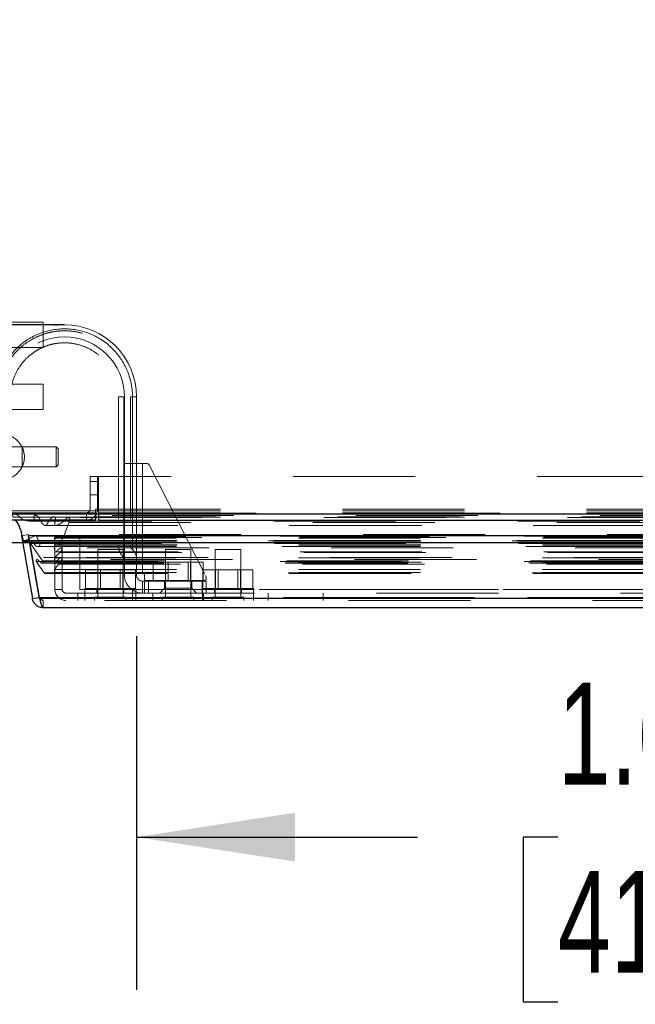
# Model space of a CAD drawing. Header units: inches. Extents: x 0.2 to 10.7, y 0.2 to 7.9.
# Tile 66 of 104: x 2.968 to 3.473, y 6.497 to 7.303. Entities that reach past the tile are written whole.
import ezdxf

# ---------------------------------------------------------------- set-up
doc = ezdxf.new("R2010")
doc.units = ezdxf.units.IN
doc.header["$MEASUREMENT"] = 0
doc.linetypes.add('HIDDEN', pattern=[0.075, 0.05, -0.025])
doc.layers.add('DIMENSIONS', color=140, linetype='Continuous')
doc.layers.add('TEXT', color=140, linetype='Continuous')
doc.styles.add('SLDTEXTSTYLE0', font='TXT', dxfattribs={"width": 0.7})
doc.dimstyles.new('SLDDIMSTYLE1', dxfattribs={"dimtxt": 0.084961, "dimasz": 0.13, "dimexe": 0, "dimexo": 0.0625, "dimgap": 0.02124, "dimtad": 0, "dimtih": 1, "dimtoh": 1, "dimlfac": 12, "dimrnd": 1e-09, "dimzin": 12, "dimdsep": 46, "dimtxsty": 'SLDTEXTSTYLE0', "dimsah": 1, "dimcen": 0.09, "dimadec": 0, "dimazin": 3, "dimtfac": 1, "dimtmove": 0, "dimatfit": 0, "dimfxl": 0, "dimfrac": 2, "dimtolj": 1, "dimtzin": 12, "dimarcsym": 0})

# ---------------------------------------------------------------- blocks, each defined once
blk = doc.blocks.new('_D_2')
at = {"layer": 'DIMENSIONS'}
for p, q in [((2.78893, 7.05329), (2.78893, 7.30329)), ((2.95468, 7.05329), (2.66393, 7.05329)), ((2.90721, 6.89323), (2.66393, 6.89323)), ((2.78893, 6.70017), (2.78893, 6.89323)), ((2.26284, 6.70017), (2.23431, 6.70017)), ((2.23431, 6.70017), (2.23431, 6.56514)), ((2.51531, 6.70017), (2.54384, 6.70017)), ((2.54384, 6.70017), (2.54384, 6.56514)), ((2.6685, 6.70017), (2.78893, 6.70017)), ((2.23431, 6.56514), (2.26284, 6.56514)), ((2.54384, 6.56514), (2.51531, 6.56514))]:
    blk.add_line(p, q, dxfattribs=at)
for points in [[(2.78893, 7.05329), (2.80893, 7.18329), (2.76893, 7.18329)], [(2.78893, 6.89323), (2.76893, 6.76323), (2.80893, 6.76323)]]:
    blk.add_solid(points, dxfattribs=at)
at = {"layer": 'DIMENSIONS', "char_height": 0.083333, "attachment_point": 1, "style": 'SLDTEXTSTYLE0'}
for s, insert in [('1.92', (2.26284, 6.82661)), ('48.8', (2.26284, 6.67256))]:
    blk.add_mtext(s, dxfattribs=dict(at, insert=insert))
blk = doc.blocks.new('_D_3')
at = {"layer": 'DIMENSIONS'}
for p, q in [((2.92913, 6.87131), (2.92913, 6.50849)), ((3.06374, 6.79823), (3.06374, 6.50849)), ((2.92913, 6.63349), (2.67913, 6.63349)), ((3.06374, 6.63349), (3.29412, 6.63349)), ((3.40926, 6.63349), (3.38073, 6.63349)), ((3.38073, 6.63349), (3.38073, 6.49846)), ((3.66173, 6.63349), (3.69026, 6.63349)), ((3.69026, 6.63349), (3.69026, 6.49846)), ((3.38073, 6.49846), (3.40926, 6.49846)), ((3.69026, 6.49846), (3.66173, 6.49846))]:
    blk.add_line(p, q, dxfattribs=at)
for points in [[(2.92913, 6.63349), (2.79913, 6.65349), (2.79913, 6.61349)], [(3.06374, 6.63349), (3.19374, 6.61349), (3.19374, 6.65349)]]:
    blk.add_solid(points, dxfattribs=at)
at = {"layer": 'DIMENSIONS', "char_height": 0.083333, "attachment_point": 1, "style": 'SLDTEXTSTYLE0'}
for s, insert in [('1.62', (3.40926, 6.75993)), ('41.0', (3.40926, 6.60588))]:
    blk.add_mtext(s, dxfattribs=dict(at, insert=insert))

msp = doc.modelspace()

# ---------------------------------------------------------------- linework, layer by layer
at = {"color": 7, "linetype": 'HIDDEN', "lineweight": 18}
for p, q in [((2.9872145, 7.0554808), (2.9377353, 7.0554808)), ((2.9872145, 7.0346475), (2.9872145, 7.0554808)), ((2.9377353, 7.0346475), (2.9872145, 7.0346475)), ((2.9872145, 7.0046475), (2.9377353, 7.0046475)), ((2.9872145, 6.9838142), (2.9872145, 7.0046475)), ((3.0489807, 6.9942308), (3.0489807, 6.8728397)), ((3.0534064, 6.8728397), (3.0534064, 6.9942308)), ((3.0534064, 6.9942308), (3.0534064, 6.8728397)), ((3.0534064, 6.8728397), (3.0534064, 6.9942308)), ((3.0534064, 6.9942308), (3.0534064, 6.8728397)), ((3.0534064, 6.8728397), (3.0534064, 6.9942308)), ((3.0534064, 6.9942308), (3.0534064, 6.8728397)), ((3.0534064, 6.8728397), (3.0534064, 6.9942308)), ((3.0534064, 6.9942308), (3.0534064, 6.8728397)), ((3.0538976, 6.9397689), (3.0538976, 6.9942308)), ((3.0538976, 6.9942308), (3.0538976, 6.8728397)), ((3.0588188, 6.9942308), (3.0588188, 6.8728397)), ((3.0604532, 6.8728397), (3.0604532, 6.9942308)), ((3.0604532, 6.9942308), (3.0604532, 6.8728397)), ((3.0604532, 6.8728397), (3.0604532, 6.9942308)), ((3.0604532, 6.9942308), (3.0604532, 6.8728397)), ((3.0604532, 6.8728397), (3.0604532, 6.9942308)), ((3.0604532, 6.9942308), (3.0604532, 6.8728397)), ((3.0604532, 6.8728397), (3.0604532, 6.9942308)), ((3.0604532, 6.9942308), (3.0604532, 6.8728397)), ((3.0637401, 6.9942308), (3.0637401, 6.9397689)), ((2.9377353, 6.9838142), (2.9872145, 6.9838142)), ((2.9699081, 6.9532203), (2.9535039, 6.9532203)), ((2.9699081, 6.9532203), (2.9699081, 6.9368161)), ((2.9699081, 6.9532203), (2.9699081, 6.9368161)), ((2.9977952, 6.9532203), (2.9699081, 6.9532203)), ((2.9977952, 6.9532203), (2.9977952, 6.9368161)), ((2.9994356, 6.9515799), (2.9977952, 6.9532203)), ((2.9994356, 6.9515799), (2.9994356, 6.9384565)), ((2.9977952, 6.9368161), (2.9994356, 6.9384565)), ((3.0538976, 6.9397689), (3.0538976, 6.8498739)), ((3.0538976, 6.9397689), (3.0686613, 6.9397689)), ((3.0637401, 6.9397689), (3.0637401, 6.8498739)), ((3.0686613, 6.9397689), (3.0686613, 6.8498739)), ((3.0686613, 6.9397689), (3.0715709, 6.9397689)), ((3.0686613, 6.9397689), (3.0686613, 6.8498739)), ((3.0686613, 6.8498739), (3.0686613, 6.9397689)), ((3.0686613, 6.8498739), (3.0686613, 6.9397689)), ((3.0686613, 6.9397689), (3.0686613, 6.8498739)), ((3.0686613, 6.9397689), (3.0686613, 6.8498739)), ((3.0686613, 6.8498739), (3.0686613, 6.9397689)), ((3.0686613, 6.8498739), (3.0686613, 6.9397689)), ((2.9535039, 6.9368161), (2.9699081, 6.9368161)), ((2.9699081, 6.9368161), (2.9977952, 6.9368161)), ((3.0744949, 6.9379759), (3.1204699, 6.8476223)), ((3.0257145, 6.9290642), (3.0257145, 6.9022308)), ((3.0317145, 6.9290642), (3.0257145, 6.9290642)), ((3.0257145, 6.9248975), (3.0317145, 6.9248975)), ((3.0317145, 6.9248975), (3.0257145, 6.9248975)), ((3.0257145, 6.9248975), (3.0317145, 6.9248975)), ((3.0317145, 6.9248975), (3.0257145, 6.9248975)), ((3.0317145, 6.9290642), (3.0317145, 6.9022308)), ((4.4922978, 6.9290642), (3.0326312, 6.9290642)), ((3.0326312, 6.9022308), (3.0326312, 6.9290642)), ((3.032707, 6.9290642), (3.032707, 6.9022308)), ((3.0257145, 6.9140642), (3.0317145, 6.9140642)), ((2.9559645, 6.900963), (3.0326312, 6.900963)), ((3.0302145, 6.8992308), (2.9572071, 6.8992308)), ((3.0227145, 6.8992308), (3.0227145, 6.8932308)), ((3.030207, 6.9022308), (3.032707, 6.9022308)), ((3.030207, 6.9022308), (3.030207, 6.8992308)), ((3.0302145, 6.8992308), (3.0302145, 6.8984273)), ((3.0326312, 6.9022308), (4.4922978, 6.9022308)), ((3.0326312, 6.9022308), (4.4922978, 6.9022308)), ((3.0326312, 6.900963), (3.0326312, 6.9022308)), ((3.0326312, 6.8984273), (3.0326312, 6.900963)), ((3.0326312, 6.900963), (4.4922978, 6.900963)), ((3.0326312, 6.8992308), (4.4922978, 6.8992308)), ((3.032707, 6.9022308), (4.492222, 6.9022308)), ((3.032707, 6.9022308), (3.032707, 6.8932308)), ((3.032707, 6.9022308), (4.492222, 6.9022308)), ((3.032707, 6.9022308), (4.492222, 6.9022308)), ((3.032707, 6.9022308), (4.492222, 6.9022308)), ((2.9627531, 6.8956126), (3.0302145, 6.8956126)), ((2.9961212, 6.896041), (2.9961057, 6.896041)), ((4.528766, 6.896041), (2.9961213, 6.896041)), ((3.0042607, 6.8799984), (3.0083512, 6.8911903)), ((4.5172434, 6.8953172), (3.0076414, 6.8953172)), ((3.0083512, 6.8911903), (4.5165371, 6.8911903)), ((3.0326312, 6.8956126), (4.4922978, 6.8956126)), ((2.969347, 6.8804278), (2.9752558, 6.8814697)), ((2.9718894, 6.8762023), (2.9807078, 6.8805033)), ((2.9718894, 6.8762023), (4.5529989, 6.8762023)), ((2.9718894, 6.8762023), (4.5529989, 6.8762023)), ((2.9752558, 6.8814697), (2.9843404, 6.8299487)), ((4.5496232, 6.8814697), (2.9752651, 6.8814697)), ((2.9752651, 6.880501), (2.9752651, 6.8814697)), ((2.9843496, 6.8299487), (2.9752651, 6.8814697)), ((2.9759352, 6.8766276), (4.5489531, 6.8766276)), ((2.976025, 6.8761179), (4.5488632, 6.8761179)), ((2.976958, 6.8740645), (4.5479302, 6.8740645)), ((2.976958, 6.8740645), (2.9868241, 6.8599743)), ((2.9782643, 6.8750137), (2.9782255, 6.8750137)), ((4.5466628, 6.8750137), (2.9782644, 6.8750137)), ((2.9807078, 6.8805033), (4.5441805, 6.8805033)), ((4.5439708, 6.8805301), (2.9809175, 6.8805301)), ((2.9816714, 6.8800518), (4.5432169, 6.8800518)), ((2.9816714, 6.8800518), (2.9845052, 6.8740335)), ((2.9816714, 6.8800518), (4.5432169, 6.8800518)), ((2.9845052, 6.8740335), (4.5403831, 6.8740335)), ((2.9965745, 6.8764641), (2.9965745, 6.8785378)), ((2.9965745, 6.8785378), (4.5283138, 6.8785378)), ((2.9965745, 6.8785378), (4.5283138, 6.8785378)), ((2.9965745, 6.8764641), (4.5283138, 6.8764641)), ((2.9965745, 6.8764641), (4.5283138, 6.8764641)), ((3.002847, 6.8791363), (2.996847, 6.8791363)), ((2.996847, 6.8791363), (2.996847, 6.8364697)), ((2.9969912, 6.8760475), (4.5278971, 6.8760475)), ((2.9974078, 6.8793808), (3.0034877, 6.8794512)), ((2.9974078, 6.8793808), (4.5274805, 6.8793808)), ((2.9974078, 6.8793808), (4.5274805, 6.8793808)), ((3.002847, 6.8791363), (3.002847, 6.8364697)), ((3.0034877, 6.8794512), (4.5214006, 6.8794512)), ((3.0034877, 6.8794512), (4.5214006, 6.8794512)), ((3.0042607, 6.8799984), (4.5206276, 6.8799984)), ((3.0042607, 6.8799984), (4.5206276, 6.8799984)), ((3.0174303, 6.8791363), (3.0174303, 6.8364697)), ((3.0174303, 6.8791363), (4.5075136, 6.8791363)), ((2.9829298, 6.871664), (4.5419532, 6.871664)), ((2.9965745, 6.871541), (2.9965745, 6.8727141)), ((2.9965745, 6.8727141), (4.5283138, 6.8727141)), ((2.9965745, 6.8727141), (4.5283138, 6.8727141)), ((2.9965745, 6.871541), (4.5283138, 6.871541)), ((2.9965745, 6.8623704), (3.0008697, 6.866695)), ((2.9969912, 6.8731308), (4.5278971, 6.8731308)), ((2.9978131, 6.86737), (2.9978369, 6.86737)), ((2.9978371, 6.86737), (4.5271076, 6.86737)), ((3.0008697, 6.866695), (4.5240186, 6.866695)), ((3.0008697, 6.866695), (4.5240186, 6.866695)), ((4.5232937, 6.8704306), (3.0015963, 6.8704306)), ((3.0527636, 6.8691363), (3.0319303, 6.8691363)), ((3.0319303, 6.8691363), (3.0319303, 6.8300738)), ((3.0527636, 6.8300738), (3.0527636, 6.8691363)), ((3.0538976, 6.8728397), (3.0534064, 6.8728397)), ((3.0538976, 6.8728397), (3.0534064, 6.8728397)), ((3.0538976, 6.8728397), (3.0534064, 6.8728397)), ((3.0538976, 6.8728397), (3.0534064, 6.8728397)), ((3.0538976, 6.8728397), (3.0534064, 6.8728397)), ((3.0538976, 6.8728397), (3.0534064, 6.8728397)), ((3.0538976, 6.8728397), (3.0534064, 6.8728397)), ((3.0538976, 6.8728397), (3.0534064, 6.8728397)), ((3.0637401, 6.8728397), (3.0604532, 6.8728397)), ((3.0637401, 6.8728397), (3.0604532, 6.8728397)), ((3.0637401, 6.8728397), (3.0604532, 6.8728397)), ((3.0637401, 6.8728397), (3.0604532, 6.8728397)), ((3.0637401, 6.8728397), (3.0604532, 6.8728397)), ((3.0637401, 6.8728397), (3.0604532, 6.8728397)), ((3.0637401, 6.8728397), (3.0604532, 6.8728397)), ((3.0637401, 6.8728397), (3.0604532, 6.8728397)), ((3.1082775, 6.8691363), (3.0874441, 6.8691363)), ((3.0874441, 6.8691363), (3.0874441, 6.8300738)), ((3.1082775, 6.8300738), (3.1082775, 6.8691363)), ((3.1491803, 6.8691363), (3.128347, 6.8691363)), ((3.128347, 6.8691363), (3.128347, 6.8300738)), ((3.1491803, 6.8300738), (3.1491803, 6.8691363)), ((2.9815217, 6.85939), (4.5433666, 6.85939)), ((2.9815217, 6.85939), (2.9881265, 6.8499573)), ((2.9823096, 6.8608487), (2.982303, 6.8608487)), ((4.5425852, 6.8608487), (2.9823097, 6.8608487)), ((2.9855698, 6.8582217), (4.5393312, 6.8582217)), ((2.9862546, 6.8579783), (4.5386388, 6.8579783)), ((2.9868241, 6.8599743), (4.5380641, 6.8599743)), ((3.0023486, 6.8626883), (2.987384, 6.8626883)), ((2.9965745, 6.8589254), (2.9965745, 6.8623704)), ((2.9965745, 6.8623704), (4.5283138, 6.8623704)), ((2.9965745, 6.8589254), (4.5283138, 6.8589254)), ((2.9974931, 6.8589184), (4.5273844, 6.8589184)), ((4.5225489, 6.8626883), (3.0023486, 6.8626883)), ((3.0773649, 6.8433122), (3.0773649, 6.8587289)), ((3.0876128, 6.8587289), (3.0773649, 6.8587289)), ((3.0876128, 6.8433122), (3.0876128, 6.8587289)), ((3.1081088, 6.8587289), (3.0876128, 6.8587289)), ((3.0896983, 6.8587289), (3.0896983, 6.8433122)), ((3.1060233, 6.8433122), (3.1060233, 6.8587289)), ((3.1081088, 6.8433122), (3.1081088, 6.8587289)), ((3.1183567, 6.8587289), (3.1081088, 6.8587289)), ((3.1183567, 6.8433122), (3.1183567, 6.8587289)), ((2.9881265, 6.8499573), (4.5367618, 6.8499573)), ((2.9888573, 6.8495246), (4.536031, 6.8495246)), ((2.9965745, 6.8528905), (2.9999405, 6.8571988)), ((2.9965745, 6.8503579), (2.9965745, 6.8528905)), ((2.9965745, 6.8528905), (4.5283138, 6.8528905)), ((2.9965745, 6.8503579), (4.5283138, 6.8503579)), ((2.9965745, 6.8503579), (4.5283138, 6.8503579)), ((2.9999405, 6.8571988), (4.5249478, 6.8571988)), ((3.021851, 6.8372197), (3.021851, 6.8526363)), ((3.032099, 6.8526363), (3.021851, 6.8526363)), ((3.032099, 6.8372197), (3.032099, 6.8526363)), ((3.0525949, 6.8526363), (3.032099, 6.8526363)), ((3.0341845, 6.8526363), (3.0341845, 6.8372197)), ((3.0505095, 6.8372197), (3.0505095, 6.8526363)), ((3.0525949, 6.8372197), (3.0525949, 6.8526363)), ((3.0628429, 6.8526363), (3.0525949, 6.8526363)), ((3.0538976, 6.8498739), (3.0686613, 6.8498739)), ((3.0538976, 6.8482334), (3.0538976, 6.8498739)), ((3.0628429, 6.8372197), (3.0628429, 6.8526363)), ((3.0637401, 6.8498739), (3.0637401, 6.8482334)), ((3.1182677, 6.8372197), (3.1182677, 6.8526363)), ((3.1285157, 6.8526363), (3.1182677, 6.8526363)), ((3.1285157, 6.8372197), (3.1285157, 6.8526363)), ((3.1490116, 6.8526363), (3.1285157, 6.8526363)), ((3.1306011, 6.8526363), (3.1306011, 6.8372197)), ((3.1469261, 6.8372197), (3.1469261, 6.8526363)), ((3.1490116, 6.8372197), (3.1490116, 6.8526363)), ((3.1592596, 6.8526363), (3.1490116, 6.8526363)), ((3.1592596, 6.8372197), (3.1592596, 6.8526363)), ((3.0686613, 6.8433122), (3.0686613, 6.8334697)), ((3.0686613, 6.8433122), (3.0703018, 6.8433122)), ((3.0686613, 6.8334697), (3.0686613, 6.8433122)), ((3.0686613, 6.8433122), (3.0686613, 6.8334697)), ((3.0686613, 6.8334697), (3.0686613, 6.8433122)), ((3.0703018, 6.8482334), (3.0703018, 6.8452807)), ((3.0703018, 6.8433122), (3.0735826, 6.8433122)), ((3.0703018, 6.8334697), (3.0703018, 6.8433122)), ((3.1191863, 6.8436403), (3.0719422, 6.8436403)), ((3.0735826, 6.8334697), (3.0735826, 6.8433122)), ((3.1175458, 6.8433122), (3.0735826, 6.8433122)), ((3.0735826, 6.8334697), (3.0735826, 6.8433122)), ((3.0735826, 6.8334697), (3.0735826, 6.8433122)), ((3.0735826, 6.8334697), (3.0735826, 6.8433122)), ((3.086706, 6.8433122), (3.086706, 6.8374067)), ((3.1090157, 6.8374067), (3.1090157, 6.8433122)), ((3.1175458, 6.8334697), (3.1175458, 6.8433122)), ((3.1175458, 6.8433122), (3.1208267, 6.8433122)), ((3.1175458, 6.8334697), (3.1175458, 6.8433122)), ((3.1175458, 6.8334697), (3.1175458, 6.8433122)), ((3.1175458, 6.8334697), (3.1175458, 6.8433122)), ((3.1208267, 6.8461344), (3.1208267, 6.8452807)), ((3.1208267, 6.8334697), (3.1208267, 6.8433122)), ((2.996847, 6.8364697), (3.002847, 6.8364697)), ((3.005847, 6.8334697), (3.015597, 6.8334697)), ((3.015597, 6.8334697), (3.060597, 6.8334697)), ((3.015597, 6.8334697), (3.015597, 6.8274697)), ((3.0174303, 6.8364697), (3.060597, 6.8364697)), ((3.0631803, 6.8372197), (3.0215136, 6.8372197)), ((3.0215136, 6.8372197), (3.0215136, 6.8334697)), ((3.0215136, 6.8334697), (3.0215136, 6.8274697)), ((3.0313053, 6.8372197), (3.0313053, 6.8334697)), ((3.0533886, 6.8334697), (3.0533886, 6.8372197)), ((3.060597, 6.8364697), (3.060597, 6.8274697)), ((3.060597, 6.8364697), (4.464347, 6.8364697)), ((3.060597, 6.8364697), (4.464347, 6.8364697)), ((4.464347, 6.8364697), (3.060597, 6.8364697)), ((4.464347, 6.8364697), (3.060597, 6.8364697)), ((3.060597, 6.8334697), (4.464347, 6.8334697)), ((3.0631803, 6.8334697), (3.0631803, 6.8372197)), ((3.0631803, 6.8274697), (3.0631803, 6.8334697)), ((3.077097, 6.8334697), (3.077097, 6.8274697)), ((3.086706, 6.8374067), (3.0827689, 6.8334697)), ((3.086706, 6.8374067), (3.1090157, 6.8374067)), ((3.1129527, 6.8334697), (3.1090157, 6.8374067)), ((3.159597, 6.8372197), (3.1179303, 6.8372197)), ((3.1179303, 6.8372197), (3.1179303, 6.8334697)), ((3.1179303, 6.8334697), (3.1179303, 6.8274697)), ((3.1187636, 6.8274697), (3.1187636, 6.8334697)), ((3.127722, 6.8372197), (3.127722, 6.8334697)), ((3.1498053, 6.8334697), (3.1498053, 6.8372197)), ((3.159597, 6.8334697), (3.159597, 6.8372197)), ((3.159597, 6.8274697), (3.159597, 6.8334697)), ((3.171847, 6.8334697), (3.171847, 6.8274697)), ((3.216847, 6.8334697), (3.216847, 6.8274697)), ((2.9841712, 6.8299189), (2.9843404, 6.8299487)), ((2.9843496, 6.8289068), (2.9843496, 6.8299487)), ((4.5405387, 6.8299487), (2.9843496, 6.8299487)), ((2.9843496, 6.8299487), (4.5405387, 6.8299487)), ((2.9843496, 6.8289068), (4.5405387, 6.8289068)), ((4.5375935, 6.8274697), (2.9872948, 6.8274697)), ((2.9872948, 6.8274697), (2.9872948, 6.8214697)), ((3.0553678, 6.8300738), (3.0293261, 6.8300738)), ((3.0293261, 6.8300738), (3.0293261, 6.8274697)), ((3.0553678, 6.8274697), (3.0553678, 6.8300738)), ((3.1108816, 6.8300738), (3.08484, 6.8300738)), ((3.08484, 6.8300738), (3.08484, 6.8274697)), ((3.1108816, 6.8274697), (3.1108816, 6.8300738)), ((3.1517845, 6.8300738), (3.1257428, 6.8300738)), ((3.1257428, 6.8300738), (3.1257428, 6.8274697)), ((3.1517845, 6.8274697), (3.1517845, 6.8300738))]:
    msp.add_line(p, q, dxfattribs=at)
at = {"color": 7, "linetype": 'Continuous', "lineweight": 25}
for p, q in [((2.9559645, 6.8984273), (3.0326312, 6.8984273)), ((3.0302145, 6.8984273), (3.0302145, 6.8932308)), ((3.0326312, 6.8984273), (4.4922978, 6.8984273)), ((3.0326312, 6.8984273), (3.0326312, 6.8932308)), ((3.0302145, 6.8932308), (2.9572071, 6.8932308)), ((3.0302145, 6.8956126), (3.0326312, 6.8956126)), ((3.0326312, 6.8932308), (4.4922978, 6.8932308)), ((2.969347, 6.8804278), (2.9784315, 6.8289068)), ((2.9707562, 6.8766276), (2.9759352, 6.8766276)), ((2.9715241, 6.8761179), (2.976025, 6.8761179)), ((2.9752651, 6.8804278), (2.9752651, 6.880501)), ((4.5496232, 6.8804278), (2.9752651, 6.8804278)), ((2.9843496, 6.8289068), (2.9752651, 6.8804278)), ((2.9784315, 6.8289068), (2.9841712, 6.8299189)), ((4.5405387, 6.8289068), (2.9843496, 6.8289068)), ((4.5375935, 6.8214697), (2.9872948, 6.8214697))]:
    msp.add_line(p, q, dxfattribs=at)
at = {"color": 7, "linetype": 'HIDDEN', "lineweight": 18, "flags": 128}
for points in [[(4.5619759, 6.8990486), (3.7751073, 6.899049), (2.9629249, 6.8990486)], [(2.9763175, 6.8924617), (3.6977149, 6.8924649), (4.5485643, 6.8924617)], [(2.9763199, 6.8924616), (3.7956919, 6.8924618), (4.5485701, 6.8924616)], [(4.5436827, 6.8971578), (3.7751073, 6.8971586), (2.9812099, 6.8971578)], [(4.5172687, 6.8953171), (3.7751073, 6.8953164), (3.0076464, 6.8953171)], [(2.9888597, 6.8889215), (3.7497876, 6.8889211), (4.5360357, 6.8889215)], [(2.9976262, 6.8889032), (3.7497876, 6.8889032), (4.5272585, 6.8889032)]]:
    msp.add_lwpolyline(points, dxfattribs=at)
at = {"color": 7, "linetype": 'HIDDEN', "lineweight": 18}
for centre, radius, start, end in [((3.004685, 6.9942308), 0.0590551, 0, 180), ((3.004685, 6.9942308), 0.0492126, 0, 180), ((2.9535039, 6.9450182), 0.0183727, 180, 105), ((3.0715709, 6.936488), 0.0032808, 26.9685359, 90), ((3.0227145, 6.9022308), 0.003, 270, 0), ((3.0227145, 6.9022308), 0.009, 270, 0), ((2.9715241, 6.8769513), 0.0008333, 270, 296), ((2.9809175, 6.8796968), 0.0008333, 25.2138143, 104.5756249), ((2.9974176, 6.8785378), 0.0008431, 90.6632842, 180), ((2.9969912, 6.8764641), 0.0004167, 180, 270), ((2.9996995, 6.8745891), 0.0014583, 270, 90), ((3.003478, 6.8802845), 0.0008333, 270.6632842, 339.9234572), ((2.9969912, 6.8727141), 0.0004167, 90, 180), ((3.0538976, 6.861836), 0.0098425, 0, 48.2366023), ((3.0522571, 6.8611253), 0.0016404, 0, 45.5237276), ((2.9888573, 6.8503579), 0.0008333, 208.7326247, 270), ((2.9957412, 6.8503579), 0.0008333, 270, 0), ((3.0686613, 6.8482334), 0.0016404, 0, 90), ((3.0686613, 6.8482334), 0.0147638, 180, 270), ((3.0686613, 6.8482334), 0.0049213, 180, 270), ((3.0719422, 6.8452807), 0.0016404, 180, 270), ((3.1191863, 6.8452807), 0.0016404, 270, 0), ((3.1175458, 6.8461344), 0.0032808, 0, 26.9685359), ((3.005847, 6.8364697), 0.009, 180, 270), ((3.005847, 6.8364697), 0.003, 180, 270)]:
    msp.add_arc(centre, radius, start, end, dxfattribs=at)
at = {"color": 7, "linetype": 'Continuous', "lineweight": 25}
msp.add_arc((2.9715241, 6.8769513), 0.0008333, 202.8577604, 270, dxfattribs=at)
at = {"color": 7, "linetype": 'HIDDEN', "lineweight": 18}
for points, knots in [([(3.060454, 6.9942308), (3.0604635, 7.0025012), (3.0571848, 7.0169136), (3.0445078, 7.0350363), (3.0268453, 7.047024), (3.004685, 7.0514855), (2.9825246, 7.047024), (2.9648621, 7.0350363), (2.9521851, 7.0169136), (2.9489064, 7.0025012), (2.9489159, 6.9942308)], [4.71241411, 4.71241411, 4.71241411, 4.71241411, 5.15721613, 5.48839216, 5.88580339, 6.28321463, 6.68062587, 7.0780371, 7.40921314, 7.85401516, 7.85401516, 7.85401516, 7.85401516]), ([(2.9489159, 6.9942308), (2.9489064, 7.0025012), (2.9521851, 7.0169136), (2.9648621, 7.0350363), (2.9825246, 7.047024), (3.004685, 7.0514855), (3.0268453, 7.047024), (3.0445078, 7.0350363), (3.0571848, 7.0169136), (3.0604635, 7.0025012), (3.060454, 6.9942308)], [4.71236405, 4.71236405, 4.71236405, 4.71236405, 5.15716608, 5.48834211, 5.88575335, 6.2831646, 6.68057584, 7.07798708, 7.40916311, 7.85396503, 7.85396503, 7.85396503, 7.85396503]), ([(3.060454, 6.9942308), (3.0604635, 7.0025012), (3.0571848, 7.0169136), (3.0445078, 7.0350363), (3.0268453, 7.047024), (3.004685, 7.0514855), (2.9825246, 7.047024), (2.9648621, 7.0350363), (2.9521851, 7.0169136), (2.9489064, 7.0025012), (2.9489159, 6.9942308)], [4.71241411, 4.71241411, 4.71241411, 4.71241411, 5.15721613, 5.48839216, 5.88580339, 6.28321463, 6.68062587, 7.0780371, 7.40921314, 7.85401516, 7.85401516, 7.85401516, 7.85401516]), ([(2.9489159, 6.9942308), (2.9489064, 7.0025012), (2.9521851, 7.0169136), (2.9648621, 7.0350363), (2.9825246, 7.047024), (3.004685, 7.0514855), (3.0268453, 7.047024), (3.0445078, 7.0350363), (3.0571848, 7.0169136), (3.0604635, 7.0025012), (3.060454, 6.9942308)], [4.71236405, 4.71236405, 4.71236405, 4.71236405, 5.15716608, 5.48834211, 5.88575335, 6.2831646, 6.68057584, 7.07798708, 7.40916311, 7.85396514, 7.85396514, 7.85396514, 7.85396514]), ([(3.060454, 6.9942308), (3.0604635, 7.0025012), (3.0571848, 7.0169136), (3.0445078, 7.0350363), (3.0268453, 7.047024), (3.004685, 7.0514855), (2.9825246, 7.047024), (2.9648621, 7.0350363), (2.9521851, 7.0169136), (2.9489064, 7.0025012), (2.9489159, 6.9942308)], [4.71241411, 4.71241411, 4.71241411, 4.71241411, 5.15721613, 5.48839216, 5.88580339, 6.28321463, 6.68062587, 7.0780371, 7.40921314, 7.85401516, 7.85401516, 7.85401516, 7.85401516]), ([(2.9489159, 6.9942308), (2.9489064, 7.0025012), (2.9521851, 7.0169136), (2.9648621, 7.0350363), (2.9825246, 7.047024), (3.004685, 7.0514855), (3.0268453, 7.047024), (3.0445078, 7.0350363), (3.0571848, 7.0169136), (3.0604635, 7.0025012), (3.060454, 6.9942308)], [4.71236405, 4.71236405, 4.71236405, 4.71236405, 5.15716608, 5.48834211, 5.88575335, 6.2831646, 6.68057584, 7.07798708, 7.40916311, 7.85396503, 7.85396503, 7.85396503, 7.85396503]), ([(3.060454, 6.9942308), (3.0604635, 7.0025012), (3.0571848, 7.0169136), (3.0445078, 7.0350363), (3.0268453, 7.047024), (3.004685, 7.0514855), (2.9825246, 7.047024), (2.9648621, 7.0350363), (2.9521851, 7.0169136), (2.9489064, 7.0025012), (2.9489159, 6.9942308)], [4.71241411, 4.71241411, 4.71241411, 4.71241411, 5.15721613, 5.48839216, 5.88580339, 6.28321463, 6.68062587, 7.0780371, 7.40921314, 7.85401516, 7.85401516, 7.85401516, 7.85401516]), ([(2.9489159, 6.9942308), (2.9489064, 7.0025012), (2.9521851, 7.0169136), (2.9648621, 7.0350363), (2.9825246, 7.047024), (3.004685, 7.0514855), (3.0268453, 7.047024), (3.0445078, 7.0350363), (3.0571848, 7.0169136), (3.0604635, 7.0025012), (3.060454, 6.9942308)], [4.71236405, 4.71236405, 4.71236405, 4.71236405, 5.15716608, 5.48834211, 5.88575335, 6.2831646, 6.68057584, 7.07798708, 7.40916311, 7.85396514, 7.85396514, 7.85396514, 7.85396514]), ([(2.9506733, 6.9942172), (2.9509268, 6.9985789), (2.9514287, 7.007216), (2.9560575, 7.0189671), (2.9624067, 7.0286354), (2.9697012, 7.0359092), (2.9770861, 7.0410442), (2.9840092, 7.0444287), (2.9902986, 7.0465331), (2.9965632, 7.0478755), (3.0036086, 7.0485395), (3.0120167, 7.0481183), (3.0215926, 7.0460119), (3.0318601, 7.0415434), (3.0420495, 7.0341456), (3.0493717, 7.0254151), (3.0540528, 7.01689), (3.0567821, 7.0095692), (3.0585337, 7.0019237), (3.0586792, 6.9967172), (3.0587488, 6.9942267)], [0, 0, 0, 0, 0.07677257, 0.15202587, 0.21979321, 0.28005189, 0.3328038, 0.37802886, 0.41573246, 0.44970215, 0.49102275, 0.54040342, 0.59784483, 0.66331816, 0.73684016, 0.81838403, 0.86226343, 0.90815695, 0.95606808, 1, 1, 1, 1]), ([(2.9603892, 6.9942308), (2.960675, 6.9980515), (2.9612207, 7.0053472), (2.9652225, 7.0151052), (2.9705139, 7.0228884), (2.9765291, 7.0287205), (2.9825904, 7.032818), (2.9882543, 7.0355017), (2.993389, 7.0371548), (2.9984962, 7.038192), (3.0042327, 7.0386742), (3.0110688, 7.0382686), (3.0188432, 7.0364908), (3.0271686, 7.032798), (3.0354184, 7.0267296), (3.0427116, 7.0179843), (3.0469055, 7.0086714), (3.0487958, 7.0002107), (3.048913, 6.9956985), (3.0489728, 6.9933959)], [0, 0, 0, 0, 0.08179201, 0.15618243, 0.22316994, 0.28273254, 0.33487192, 0.37956861, 0.41682775, 0.45040637, 0.49125362, 0.54006481, 0.59684045, 0.66155266, 0.73421748, 0.81480892, 0.90331048, 0.9506592, 1, 1, 1, 1]), ([(3.0534064, 6.9942308), (3.0505916, 6.9942308), (3.0473721, 6.9942308), (3.0505916, 6.9942308), (3.0534064, 6.9942308)], [0.027131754, 0.027131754, 0.027131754, 0.027131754, 0.5, 0.972868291, 0.972868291, 0.972868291, 0.972868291]), ([(3.0534064, 6.9942308), (3.0505916, 6.9942308), (3.0473721, 6.9942308), (3.0505916, 6.9942308), (3.0534064, 6.9942308)], [0.027131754, 0.027131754, 0.027131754, 0.027131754, 0.5, 0.972868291, 0.972868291, 0.972868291, 0.972868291]), ([(3.0636311, 6.9942308), (3.0636054, 6.9942308), (3.0635282, 6.9942308), (3.0629298, 6.9942308), (3.0619178, 6.9942308), (3.0609414, 6.9942308), (3.0604532, 6.9942308)], [0, 0, 0, 0, 0.14247917, 0.42831945, 0.71415972, 1, 1, 1, 1]), ([(3.0636311, 6.9942308), (3.0636054, 6.9942308), (3.0635282, 6.9942308), (3.0629298, 6.9942308), (3.0619178, 6.9942308), (3.0609414, 6.9942308), (3.0604532, 6.9942308)], [0, 0, 0, 0, 0.14247921, 0.42831947, 0.71415974, 1, 1, 1, 1]), ([(3.0636311, 6.9942308), (3.0636054, 6.9942308), (3.0635282, 6.9942308), (3.0629298, 6.9942308), (3.0619178, 6.9942308), (3.0609414, 6.9942308), (3.0604532, 6.9942308)], [0, 0, 0, 0, 0.14247917, 0.42831945, 0.71415972, 1, 1, 1, 1]), ([(3.0636311, 6.9942308), (3.0636054, 6.9942308), (3.0635282, 6.9942308), (3.0629298, 6.9942308), (3.0619178, 6.9942308), (3.0609414, 6.9942308), (3.0604532, 6.9942308)], [0, 0, 0, 0, 0.14247921, 0.42831947, 0.71415974, 1, 1, 1, 1]), ([(3.0636311, 6.9942308), (3.0636054, 6.9942308), (3.0635282, 6.9942308), (3.0629298, 6.9942308), (3.0619178, 6.9942308), (3.0609414, 6.9942308), (3.0604532, 6.9942308)], [0, 0, 0, 0, 0.14247917, 0.42831945, 0.71415972, 1, 1, 1, 1]), ([(3.0636311, 6.9942308), (3.0636054, 6.9942308), (3.0635282, 6.9942308), (3.0629298, 6.9942308), (3.0619178, 6.9942308), (3.0609414, 6.9942308), (3.0604532, 6.9942308)], [0, 0, 0, 0, 0.14247921, 0.42831947, 0.71415974, 1, 1, 1, 1]), ([(3.0636311, 6.9942308), (3.0636054, 6.9942308), (3.0635282, 6.9942308), (3.0629298, 6.9942308), (3.0619178, 6.9942308), (3.0609414, 6.9942308), (3.0604532, 6.9942308)], [0, 0, 0, 0, 0.14247917, 0.42831945, 0.71415972, 1, 1, 1, 1]), ([(3.0636311, 6.9942308), (3.0636054, 6.9942308), (3.0635282, 6.9942308), (3.0629298, 6.9942308), (3.0619178, 6.9942308), (3.0609414, 6.9942308), (3.0604532, 6.9942308)], [0, 0, 0, 0, 0.14247921, 0.42831947, 0.71415974, 1, 1, 1, 1]), ([(3.0083512, 6.8911903), (3.0084516, 6.8914303), (3.0086341, 6.8918664), (3.0088497, 6.8924781), (3.0089895, 6.8929735), (3.0090584, 6.8933926), (3.0090868, 6.8937636), (3.00905, 6.8941282), (3.0089355, 6.8944714), (3.0087455, 6.8947755), (3.0084359, 6.895037), (3.0079993, 6.8952798), (3.0073964, 6.8953743), (3.0067638, 6.8950948), (3.0061148, 6.8945459), (3.0054259, 6.8938047), (3.0046477, 6.8929819), (3.0039501, 6.8922508), (3.0032281, 6.8915935), (3.0024095, 6.8909656), (3.0013823, 6.8903074), (3.000176, 6.8896984), (2.9990219, 6.8892311), (2.9980837, 6.8889474), (2.9974878, 6.8888717), (2.9971311, 6.8889954), (2.9969338, 6.8891708), (2.9968057, 6.889406), (2.9967483, 6.8896874), (2.9967269, 6.8900214), (2.9967387, 6.8904281), (2.9968258, 6.8909867), (2.9969783, 6.8917883), (2.9971698, 6.8926685), (2.9973389, 6.8934989), (2.9974334, 6.8941382), (2.9974729, 6.8946688), (2.9974663, 6.895099), (2.9973754, 6.8954544), (2.9972059, 6.8957564), (2.9969771, 6.8959343), (2.99662, 6.8960606), (2.9960216, 6.8960716), (2.9952265, 6.895814), (2.9943814, 6.8952621), (2.9936073, 6.8945675), (2.9928511, 6.8937402), (2.9921197, 6.8927972), (2.9914139, 6.8917385), (2.9908286, 6.8907559), (2.9904171, 6.8899242), (2.9901443, 6.8894842), (2.9899635, 6.8892719), (2.9897767, 6.8891452), (2.9895368, 6.8890179), (2.9891852, 6.8889145), (2.9886144, 6.8889096), (2.9878989, 6.8891823), (2.9871463, 6.8897508), (2.9864432, 6.8905196), (2.9857696, 6.8915028), (2.9852125, 6.89258), (2.9847704, 6.8935557), (2.9844323, 6.8942566), (2.9841716, 6.8947482), (2.9839097, 6.895173), (2.9835908, 6.8955809), (2.983187, 6.8960137), (2.9827357, 6.8964024), (2.9822539, 6.896728), (2.9817573, 6.8969855), (2.9812561, 6.8971646), (2.9807362, 6.8972408), (2.9803136, 6.8972097), (2.9800156, 6.8970492), (2.9798658, 6.8968516), (2.9797587, 6.8965976), (2.9796924, 6.8963087), (2.9796585, 6.8960435), (2.979688, 6.8957155), (2.979718, 6.8952259), (2.9797742, 6.8946138), (2.9797999, 6.8939993), (2.9797527, 6.8935087), (2.9796335, 6.8930594), (2.9792599, 6.892648), (2.9787048, 6.8924385), (2.9780403, 6.8923548), (2.9773544, 6.8923554), (2.9766738, 6.8924136), (2.9759892, 6.8925042), (2.9753019, 6.892612), (2.974205, 6.8927898), (2.972883, 6.8929526), (2.9715398, 6.893307), (2.9706003, 6.893715), (2.9699155, 6.8941404), (2.9693091, 6.8946011), (2.968739, 6.8951137), (2.9681864, 6.8956641), (2.9676209, 6.8962147), (2.9666896, 6.8970556), (2.9652709, 6.8979966), (2.9638306, 6.8987398), (2.9628835, 6.899068), (2.9625446, 6.8991648), (2.9623026, 6.8991776), (2.9621203, 6.8991484), (2.9619708, 6.8990684), (2.9618423, 6.8989147), (2.9618161, 6.8985907), (2.9618518, 6.8981867), (2.9619732, 6.8976915), (2.9621623, 6.8971157), (2.9624237, 6.8964019), (2.9626367, 6.8958914), (2.9627531, 6.8956126)], [0, 0, 0, 0, 0.008873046, 0.016126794, 0.02174796, 0.025918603, 0.029875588, 0.033545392, 0.037549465, 0.041799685, 0.046281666, 0.053419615, 0.062996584, 0.073239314, 0.082600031, 0.097208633, 0.111794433, 0.126146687, 0.136871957, 0.150799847, 0.167834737, 0.187561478, 0.208608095, 0.221816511, 0.230901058, 0.235073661, 0.238445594, 0.241179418, 0.244149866, 0.247743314, 0.251838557, 0.257082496, 0.265901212, 0.278293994, 0.286518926, 0.293438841, 0.299100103, 0.303510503, 0.307047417, 0.310955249, 0.315294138, 0.318791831, 0.327407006, 0.342005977, 0.355275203, 0.369049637, 0.383320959, 0.398162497, 0.41363445, 0.429774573, 0.439309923, 0.445368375, 0.448366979, 0.450546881, 0.454374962, 0.459794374, 0.46676857, 0.480063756, 0.492799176, 0.505002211, 0.519862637, 0.536273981, 0.547582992, 0.556562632, 0.563136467, 0.567404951, 0.574742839, 0.582364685, 0.590286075, 0.598530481, 0.606337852, 0.614122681, 0.62189815, 0.629853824, 0.632897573, 0.635932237, 0.639093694, 0.64231577, 0.645556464, 0.647539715, 0.652793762, 0.661245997, 0.667238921, 0.672419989, 0.676813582, 0.682654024, 0.69238384, 0.702645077, 0.712826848, 0.723097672, 0.733436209, 0.743826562, 0.754262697, 0.783195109, 0.803754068, 0.815875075, 0.827134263, 0.837435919, 0.846739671, 0.857764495, 0.868083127, 0.877572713, 0.907363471, 0.9387904, 0.946285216, 0.951367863, 0.954161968, 0.957345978, 0.959685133, 0.961290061, 0.964519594, 0.969422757, 0.974403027, 0.981100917, 0.989679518, 1, 1, 1, 1]), ([(2.9845052, 6.8740335), (2.9845185, 6.8739265), (2.9845448, 6.8737143), (2.9845539, 6.8733961), (2.984541, 6.8730913), (2.9845033, 6.8728088), (2.9844414, 6.8725562), (2.9843528, 6.8723398), (2.9842268, 6.8721398), (2.9839475, 6.8719236), (2.9834889, 6.8717069), (2.982854, 6.8716302), (2.9821299, 6.8717411), (2.9814667, 6.8720508), (2.980866, 6.8725025), (2.9803015, 6.8730929), (2.9797784, 6.8737018), (2.9792876, 6.8742205), (2.9788904, 6.874589), (2.9785665, 6.8748471), (2.9781119, 6.8751146), (2.9776427, 6.8752582), (2.977245, 6.8750076), (2.9770759, 6.8747818), (2.9769733, 6.8745303), (2.9769204, 6.8742802), (2.9769463, 6.8741321), (2.976958, 6.8740645)], [0, 0, 0, 0, 0.02322157, 0.04607307, 0.06793508, 0.08841304, 0.10737062, 0.1249654, 0.14170748, 0.16512106, 0.21422281, 0.28836605, 0.36123872, 0.43139509, 0.49996792, 0.56672912, 0.64214836, 0.70387385, 0.7517319, 0.78634858, 0.81741925, 0.89720911, 0.92303849, 0.94658942, 0.96765629, 0.98525275, 1, 1, 1, 1]), ([(3.0008697, 6.866695), (3.0010426, 6.8668741), (3.0013647, 6.8672079), (3.0017874, 6.8677213), (3.0021203, 6.8681828), (3.0023685, 6.8685944), (3.0025257, 6.8689945), (3.0026035, 6.8693692), (3.0026266, 6.8697075), (3.0025781, 6.8700177), (3.0024129, 6.8702651), (3.0021815, 6.8703962), (3.0019358, 6.8704547), (3.0016486, 6.8704547), (3.0012835, 6.870354), (3.0008319, 6.8701132), (3.0002947, 6.8697444), (2.9997769, 6.8692848), (2.9992947, 6.8688158), (2.9988804, 6.8683795), (2.9984739, 6.8679416), (2.9981529, 6.8676125), (2.997903, 6.8674098), (2.9977267, 6.8672962), (2.9975323, 6.8672269), (2.9973245, 6.867266), (2.9971376, 6.8673697), (2.9969875, 6.867509), (2.9968876, 6.8676841), (2.9968, 6.8679233), (2.9967265, 6.8682251), (2.9966403, 6.8687043), (2.9965725, 6.8694175), (2.9965459, 6.8704117), (2.9965644, 6.8711415), (2.9965745, 6.871541)], [0, 0, 0, 0, 0.05219963, 0.09726501, 0.1350835, 0.16585522, 0.19027939, 0.21316143, 0.23260469, 0.24816485, 0.26635917, 0.28870287, 0.30794294, 0.32702399, 0.357281, 0.39634537, 0.44476094, 0.5032693, 0.54474612, 0.58638422, 0.62779334, 0.66818875, 0.68420002, 0.70042675, 0.71653735, 0.73301783, 0.75074485, 0.76138727, 0.7740462, 0.78946883, 0.80797295, 0.82905789, 0.87447767, 0.93128123, 1, 1, 1, 1]), ([(3.0490532, 6.8728397), (3.049042, 6.8727573), (3.0490204, 6.8725991), (3.0489975, 6.8725346), (3.0489829, 6.8726043), (3.0489814, 6.8727622), (3.0489807, 6.8728397)], [0, 0, 0, 0, 0.27709541, 0.53207823, 0.77039419, 1, 1, 1, 1]), ([(3.0489807, 6.8728397), (3.0490359, 6.8718607), (3.0491463, 6.8699031), (3.0500512, 6.8670889), (3.0514296, 6.8644745), (3.0527475, 6.8630221), (3.0534064, 6.8622958)], [0, 0, 0, 0, 0.250029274, 0.499908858, 0.749936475, 1, 1, 1, 1]), ([(3.0534064, 6.8728397), (3.0527465, 6.8728397), (3.0514266, 6.8728397), (3.0500633, 6.8728397), (3.0492621, 6.8728397), (3.0491598, 6.8728397), (3.0491258, 6.8728397)], [0, 0, 0, 0, 0.28597484, 0.57190862, 0.8576731, 1, 1, 1, 1]), ([(3.0491258, 6.8728397), (3.0491598, 6.8728397), (3.0492621, 6.8728397), (3.0500633, 6.8728397), (3.0514266, 6.8728397), (3.0527465, 6.8728397), (3.0534064, 6.8728397)], [0, 0, 0, 0, 0.1423269, 0.42809138, 0.71402516, 1, 1, 1, 1]), ([(3.0534064, 6.8728397), (3.0527465, 6.8728397), (3.0514266, 6.8728397), (3.0500633, 6.8728397), (3.0492621, 6.8728397), (3.0491598, 6.8728397), (3.0491258, 6.8728397)], [0, 0, 0, 0, 0.28597484, 0.57190862, 0.8576731, 1, 1, 1, 1]), ([(3.0491258, 6.8728397), (3.0491598, 6.8728397), (3.0492621, 6.8728397), (3.0500633, 6.8728397), (3.0514266, 6.8728397), (3.0527465, 6.8728397), (3.0534064, 6.8728397)], [0, 0, 0, 0, 0.1423269, 0.42809138, 0.71402516, 1, 1, 1, 1]), ([(3.0534064, 6.8728397), (3.0527465, 6.8728397), (3.0514266, 6.8728397), (3.0500633, 6.8728397), (3.0492621, 6.8728397), (3.0491598, 6.8728397), (3.0491258, 6.8728397)], [0, 0, 0, 0, 0.28597484, 0.57190862, 0.8576731, 1, 1, 1, 1]), ([(3.0491258, 6.8728397), (3.0491598, 6.8728397), (3.0492621, 6.8728397), (3.0500633, 6.8728397), (3.0514266, 6.8728397), (3.0527465, 6.8728397), (3.0534064, 6.8728397)], [0, 0, 0, 0, 0.1423269, 0.42809138, 0.71402516, 1, 1, 1, 1]), ([(3.0534064, 6.8728397), (3.0534064, 6.8700682), (3.0534064, 6.8659706), (3.0534064, 6.862845), (3.0534064, 6.8620212), (3.0534064, 6.862845), (3.0534064, 6.8659706), (3.0534064, 6.8700682), (3.0534064, 6.8728397)], [3.14159265, 3.14159265, 3.14159265, 3.14159265, 3.92699082, 4.3196899, 4.71238898, 5.10508806, 5.49778714, 6.28318531, 6.28318531, 6.28318531, 6.28318531]), ([(3.0534064, 6.8728397), (3.0534064, 6.8700682), (3.0534064, 6.8659706), (3.0534064, 6.862845), (3.0534064, 6.8620212), (3.0534064, 6.862845), (3.0534064, 6.8659706), (3.0534064, 6.8700682), (3.0534064, 6.8728397)], [3.14159265, 3.14159265, 3.14159265, 3.14159265, 3.92699082, 4.3196899, 4.71238898, 5.10508806, 5.49778714, 6.28318531, 6.28318531, 6.28318531, 6.28318531]), ([(3.0534064, 6.8728397), (3.0534064, 6.8700682), (3.0534064, 6.8659706), (3.0534064, 6.862845), (3.0534064, 6.8620212), (3.0534064, 6.862845), (3.0534064, 6.8659706), (3.0534064, 6.8700682), (3.0534064, 6.8728397)], [3.14159265, 3.14159265, 3.14159265, 3.14159265, 3.92699082, 4.3196899, 4.71238898, 5.10508806, 5.49778714, 6.28318531, 6.28318531, 6.28318531, 6.28318531]), ([(3.0534064, 6.8728397), (3.0534064, 6.8700682), (3.0534064, 6.8659706), (3.0534064, 6.862845), (3.0534064, 6.8620212), (3.0534064, 6.862845), (3.0534064, 6.8659706), (3.0534064, 6.8700682), (3.0534064, 6.8728397)], [3.14159265, 3.14159265, 3.14159265, 3.14159265, 3.92699082, 4.3196899, 4.71238898, 5.10508806, 5.49778714, 6.28318531, 6.28318531, 6.28318531, 6.28318531]), ([(3.0588188, 6.8728397), (3.0588407, 6.8724959), (3.0588844, 6.8718075), (3.0592238, 6.8708242), (3.0597275, 6.8699141), (3.0602115, 6.8694229), (3.0604532, 6.8691775)], [0, 0, 0, 0, 0.24978584, 0.50010888, 0.75032726, 1, 1, 1, 1]), ([(3.0604532, 6.8728397), (3.0604532, 6.8723604), (3.0604532, 6.8718812), (3.0604532, 6.8709954), (3.0604532, 6.8705891), (3.0604532, 6.8699112), (3.0604532, 6.8696397), (3.0604532, 6.8692728), (3.0604532, 6.8691775), (3.0604532, 6.8691775), (3.0604532, 6.8692728), (3.0604532, 6.8696397), (3.0604532, 6.8699112), (3.0604532, 6.8705891), (3.0604532, 6.8709954), (3.0604532, 6.8718812), (3.0604532, 6.8723604), (3.0604532, 6.8728397)], [0, 0, 0, 0, 0.125, 0.125, 0.25, 0.25, 0.375, 0.375, 0.5, 0.5, 0.625, 0.625, 0.75, 0.75, 0.875, 0.875, 1, 1, 1, 1]), ([(3.0604532, 6.8728397), (3.0604532, 6.8723604), (3.0604532, 6.8718812), (3.0604532, 6.8709954), (3.0604532, 6.8705891), (3.0604532, 6.8699112), (3.0604532, 6.8696397), (3.0604532, 6.8692728), (3.0604532, 6.8691775), (3.0604532, 6.8691775), (3.0604532, 6.8692728), (3.0604532, 6.8696397), (3.0604532, 6.8699112), (3.0604532, 6.8705891), (3.0604532, 6.8709954), (3.0604532, 6.8718812), (3.0604532, 6.8723604), (3.0604532, 6.8728397)], [0, 0, 0, 0, 0.125, 0.125, 0.25, 0.25, 0.375, 0.375, 0.5, 0.5, 0.625, 0.625, 0.75, 0.75, 0.875, 0.875, 1, 1, 1, 1]), ([(3.0604532, 6.8728397), (3.0604532, 6.8723604), (3.0604532, 6.8718812), (3.0604532, 6.8709954), (3.0604532, 6.8705891), (3.0604532, 6.8699112), (3.0604532, 6.8696397), (3.0604532, 6.8692728), (3.0604532, 6.8691775), (3.0604532, 6.8691775), (3.0604532, 6.8692728), (3.0604532, 6.8696397), (3.0604532, 6.8699112), (3.0604532, 6.8705891), (3.0604532, 6.8709954), (3.0604532, 6.8718812), (3.0604532, 6.8723604), (3.0604532, 6.8728397)], [0, 0, 0, 0, 0.125, 0.125, 0.25, 0.25, 0.375, 0.375, 0.5, 0.5, 0.625, 0.625, 0.75, 0.75, 0.875, 0.875, 1, 1, 1, 1]), ([(3.0604532, 6.8728397), (3.0604532, 6.8723604), (3.0604532, 6.8718812), (3.0604532, 6.8709954), (3.0604532, 6.8705891), (3.0604532, 6.8699112), (3.0604532, 6.8696397), (3.0604532, 6.8692728), (3.0604532, 6.8691775), (3.0604532, 6.8691775), (3.0604532, 6.8692728), (3.0604532, 6.8696397), (3.0604532, 6.8699112), (3.0604532, 6.8705891), (3.0604532, 6.8709954), (3.0604532, 6.8718812), (3.0604532, 6.8723604), (3.0604532, 6.8728397)], [0, 0, 0, 0, 0.125, 0.125, 0.25, 0.25, 0.375, 0.375, 0.5, 0.5, 0.625, 0.625, 0.75, 0.75, 0.875, 0.875, 1, 1, 1, 1]), ([(2.9868241, 6.8599743), (2.9868747, 6.8598577), (2.9869664, 6.8596464), (2.9870777, 6.8593501), (2.9871453, 6.859113), (2.9871968, 6.8588767), (2.9871463, 6.8585823), (2.9869636, 6.8582753), (2.986688, 6.8580637), (2.9863565, 6.8579624), (2.9860495, 6.8579892), (2.9857884, 6.858086), (2.9855698, 6.8582091), (2.9853919, 6.8583328), (2.9852536, 6.858441), (2.9850388, 6.8586291), (2.984748, 6.8589335), (2.9843686, 6.8593686), (2.9840321, 6.8597877), (2.9836726, 6.860171), (2.9832492, 6.8605023), (2.9827536, 6.8607595), (2.9822248, 6.860891), (2.9818061, 6.8608271), (2.9815542, 6.860594), (2.9814579, 6.8604217), (2.9813975, 6.8602226), (2.9813733, 6.8600071), (2.9813853, 6.8597877), (2.9814311, 6.8595722), (2.9814914, 6.8594509), (2.9815217, 6.85939)], [0, 0, 0, 0, 0.03507791, 0.06360824, 0.08573389, 0.09992119, 0.12567586, 0.15796806, 0.1991625, 0.24155029, 0.27821943, 0.31069953, 0.33900232, 0.36271181, 0.38147293, 0.3951232, 0.4533442, 0.51168609, 0.56939721, 0.61759989, 0.67554002, 0.74252917, 0.80616513, 0.87063708, 0.8890106, 0.90713212, 0.92541099, 0.94391199, 0.96252918, 0.98117704, 1, 1, 1, 1]), ([(2.9999405, 6.8571988), (3.0000412, 6.8573071), (3.0002425, 6.8575234), (3.0005325, 6.857872), (3.0008133, 6.8582303), (3.0010845, 6.858595), (3.0013466, 6.8589609), (3.0015993, 6.8593318), (3.001842, 6.8597113), (3.0021044, 6.8601487), (3.0023623, 6.8606246), (3.0025798, 6.8611203), (3.0027163, 6.8615493), (3.0027781, 6.8618999), (3.0027532, 6.8621831), (3.0026783, 6.8624239), (3.0025437, 6.8626109), (3.0023346, 6.8627155), (3.0020819, 6.8626878), (3.0018427, 6.8626031), (3.0013109, 6.862365), (3.0003715, 6.8616707), (2.9992803, 6.8606741), (2.9983902, 6.8598001), (2.9978619, 6.8592719), (2.9975188, 6.8589072), (2.9972383, 6.8586997), (2.9970271, 6.8586), (2.9968534, 6.8586038), (2.9967252, 6.8586999), (2.9966331, 6.8588096), (2.9965921, 6.8588907), (2.9965745, 6.8589254)], [0, 0, 0, 0, 0.03196267, 0.06384306, 0.0955751, 0.12706005, 0.15821971, 0.18910823, 0.21980996, 0.25038374, 0.29217142, 0.327164, 0.3551313, 0.37605264, 0.39050249, 0.40555681, 0.42107129, 0.43811671, 0.46269694, 0.48363457, 0.50072316, 0.60258833, 0.75041845, 0.83050275, 0.87620677, 0.91466216, 0.93873495, 0.95631719, 0.97039507, 0.98241374, 0.99246843, 1, 1, 1, 1]), ([(3.0019921, 6.8626534), (3.0021131, 6.8626908), (3.0022577, 6.8627356), (3.0023956, 6.8626662), (3.002418, 6.8626549)], [0, 0, 0, 0, 0.83713857, 1, 1, 1, 1]), ([(2.9843404, 6.8299487), (2.9843605, 6.829851), (2.9844008, 6.8296556), (2.9844979, 6.8293719), (2.9846206, 6.8290987), (2.9847705, 6.8288393), (2.9849454, 6.8285961), (2.9851436, 6.8283715), (2.985418, 6.8281169), (2.9857872, 6.827858), (2.9862635, 6.8276373), (2.9867712, 6.8274961), (2.9871202, 6.8274785), (2.9872948, 6.8274697)], [0, 0, 0, 0, 0.071449, 0.14289799, 0.21434699, 0.28579598, 0.35724498, 0.42869398, 0.50014297, 0.62510723, 0.75007149, 0.87503574, 1, 1, 1, 1]), ([(2.9872948, 6.8274697), (2.9872247, 6.8274725), (2.9870844, 6.8274783), (2.986874, 6.8275246), (2.9866637, 6.8275981), (2.9864533, 6.8277007), (2.9862429, 6.8278306), (2.9860326, 6.8279868), (2.9857697, 6.8282128), (2.985454, 6.8285315), (2.9850859, 6.8289622), (2.9847178, 6.8294377), (2.9844723, 6.8297784), (2.9843496, 6.8299487)], [0, 0, 0, 0, 0.071448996, 0.142897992, 0.214346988, 0.285795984, 0.35724498, 0.428693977, 0.500142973, 0.625107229, 0.750071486, 0.875035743, 1, 1, 1, 1])]:
    msp.add_open_spline(points, degree=3, knots=knots, dxfattribs=at)
for points in [[(3.0534064, 6.9942308), (3.0506134, 6.9942308), (3.047348, 6.9942308), (3.0506134, 6.9942308), (3.0534064, 6.9942308)], [(3.0534064, 6.9942308), (3.0506134, 6.9942308), (3.047348, 6.9942308), (3.0506134, 6.9942308), (3.0534064, 6.9942308)], [(3.0604532, 6.9942308), (3.0594282, 6.9942308), (3.0588188, 6.9942308), (3.0588188, 6.9942308)], [(3.0588188, 6.9942308), (3.0588188, 6.9942308), (3.0594282, 6.9942308), (3.0604532, 6.9942308)], [(3.0604532, 6.9942308), (3.0594282, 6.9942308), (3.0588188, 6.9942308), (3.0588188, 6.9942308)], [(3.0588188, 6.9942308), (3.0588188, 6.9942308), (3.0594282, 6.9942308), (3.0604532, 6.9942308)], [(3.0588202, 6.9942308), (3.0588202, 6.9942308), (3.0594283, 6.9942308), (3.0604538, 6.9942308)], [(3.0604538, 6.9942308), (3.0594283, 6.9942308), (3.0588202, 6.9942308), (3.0588202, 6.9942308)], [(3.0588202, 6.9942308), (3.0588202, 6.9942308), (3.0594283, 6.9942308), (3.0604538, 6.9942308)], [(3.0604538, 6.9942308), (3.0594283, 6.9942308), (3.0588202, 6.9942308), (3.0588202, 6.9942308)], [(3.0534064, 6.8728397), (3.0520109, 6.8728397), (3.0497656, 6.8728397), (3.0489774, 6.8728397), (3.0489807, 6.8728397)], [(3.0489807, 6.8728397), (3.0489774, 6.8728397), (3.0497656, 6.8728397), (3.0520109, 6.8728397), (3.0534064, 6.8728397)], [(3.0588188, 6.8728397), (3.0588188, 6.8728397), (3.0594282, 6.8728397), (3.0604532, 6.8728397)], [(3.0604532, 6.8728397), (3.0594282, 6.8728397), (3.0588188, 6.8728397), (3.0588188, 6.8728397)], [(3.0588188, 6.8728397), (3.0588188, 6.8728397), (3.0594282, 6.8728397), (3.0604532, 6.8728397)], [(3.0604532, 6.8728397), (3.0594282, 6.8728397), (3.0588188, 6.8728397), (3.0588188, 6.8728397)], [(3.0588188, 6.8728397), (3.0588188, 6.8728397), (3.0594282, 6.8728397), (3.0604532, 6.8728397)], [(3.0604532, 6.8728397), (3.0594282, 6.8728397), (3.0588188, 6.8728397), (3.0588188, 6.8728397)], [(3.0588188, 6.8728397), (3.0588188, 6.8728397), (3.0594282, 6.8728397), (3.0604532, 6.8728397)], [(3.0604532, 6.8728397), (3.0594282, 6.8728397), (3.0588188, 6.8728397), (3.0588188, 6.8728397)]]:
    msp.add_open_spline(points, degree=3, dxfattribs=at)
at = {"color": 7, "linetype": 'Continuous', "lineweight": 25}
for points, knots in [([(2.9644411, 6.8932308), (2.9644949, 6.8931551), (2.9658017, 6.8913156), (2.9678663, 6.887849), (2.9691341, 6.8837124), (2.9695038, 6.8813611), (2.9699861, 6.8795844), (2.9704303, 6.877879), (2.9707562, 6.8766276)], [0, 0, 0, 0, 0.016911, 0.41062978, 0.70322803, 0.71307437, 0.78944614, 1, 1, 1, 1]), ([(2.9872948, 6.8214697), (2.9862476, 6.8214697), (2.9852006, 6.8216543), (2.9832325, 6.8223706), (2.9823119, 6.8229021), (2.9807075, 6.8242484), (2.9800241, 6.8250628), (2.9789769, 6.8268766), (2.9786133, 6.8278755), (2.9784315, 6.8289068)], [0, 0, 0, 0, 0.25, 0.25, 0.5, 0.5, 0.75, 0.75, 1, 1, 1, 1]), ([(2.9843496, 6.8289068), (2.9845951, 6.8278755), (2.9848405, 6.8268766), (2.9853313, 6.8250628), (2.9855768, 6.8242484), (2.9860676, 6.8229021), (2.9863131, 6.8223706), (2.9868039, 6.8216543), (2.9870493, 6.8214697), (2.9872948, 6.8214697)], [0, 0, 0, 0, 0.25, 0.25, 0.5, 0.5, 0.75, 0.75, 1, 1, 1, 1])]:
    msp.add_open_spline(points, degree=3, knots=knots, dxfattribs=at)
at = {"layer": 'DIMENSIONS'}
msp.add_line((3.004685, 7.0532859), (2.9517457, 7.0532859), dxfattribs=at)
at = {"layer": 'TEXT'}
msp.add_line((0.2083333, 6.875), (8.9583333, 6.875), dxfattribs=at)

# ---------------------------------------------------------------- dimensions: what is measured, and where the dimension line sits
at = {"layer": 'DIMENSIONS'}
dim = msp.add_linear_dim(base=(2.7889296, 6.8932308), p1=(3.004685, 7.0532859), p2=(2.9572071, 6.8932308), angle=90, dimstyle='SLDDIMSTYLE1', dxfattribs=at)
dim.commit()
dim.dimension.update_dxf_attribs({"geometry": '_D_2', "text_midpoint": (2.7889296, 6.7001667), "dimtype": 160})
dim = msp.add_linear_dim(base=(3.0637401, 6.6334906), p1=(2.9291312, 6.9213068), p2=(3.0637401, 6.8482334), dimstyle='SLDDIMSTYLE1', dxfattribs=at)
dim.commit()
dim.dimension.update_dxf_attribs({"geometry": '_D_3', "text_midpoint": (3.5354909, 6.6334906), "dimtype": 160})

doc.saveas('drawing.dxf')
